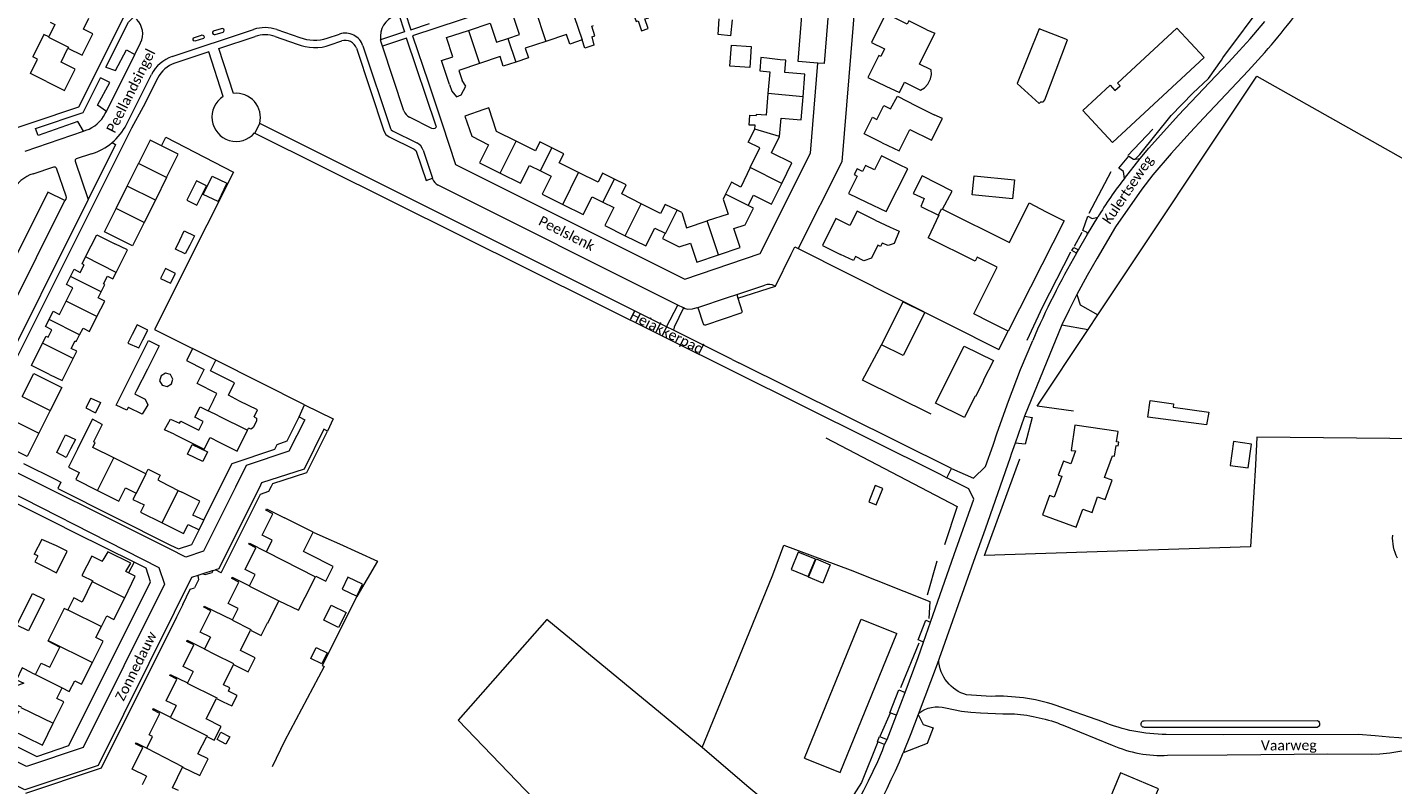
# Model space of a CAD drawing. Extents: x 177628 to 188968, y 384226 to 390673.
# Tile 217 of 256: x 184437 to 184777, y 385762 to 385950. Entities that reach past the tile are written whole.
import ezdxf

# ---------------------------------------------------------------- set-up
doc = ezdxf.new("R2010")
doc.units = 0
for name, color, linetype, lineweight in [('B01_D', 14, 'Continuous', 9), ('B01_F', 14, 'Continuous', 9), ('B01_T', 14, 'Continuous', 9), ('B02_D', 14, 'Continuous', 9), ('B02_F', 14, 'Continuous', 9), ('B02_T', 14, 'Continuous', 9), ('B03_F', 14, 'Continuous', 9), ('B07_D', 14, 'Continuous', 9), ('B11_F', 14, 'Continuous', 9), ('B11_S', 14, 'Continuous', 9), ('B14_F', 14, 'Continuous', 9), ('T01_F', 253, 'Continuous', 9), ('T01_T', 253, 'Continuous', 9), ('T03_F', 253, 'Continuous', 9), ('T03_T', 253, 'Continuous', 9), ('T04_F', 253, 'HAAG', 9), ('T04_T', 253, 'HAAG', 9), ('T05_F', 253, 'Continuous', 9), ('T05_T', 253, 'Continuous', 9), ('T22_F', 253, 'Continuous', 9), ('V00_F', 8, 'Continuous', 9), ('V00_T', 8, 'Continuous', 9), ('W01_F', 253, 'Continuous', 9), ('W06_F', 253, 'Continuous', 9), ('Z06', 7, 'Continuous', 9)]:
    doc.layers.add(name, color=color, linetype=linetype, lineweight=lineweight)
doc.styles.add('Legend', font='calibri.ttf')
doc.linetypes.add('HAAG', pattern='A,4,-1,[5,TOPOCAD.SHX,S=0.35,R=0,X=-0.35,Y=-0.35],-1', length=6)

msp = doc.modelspace()

# ---------------------------------------------------------------- linework, layer by layer
at = {"layer": 'B01_D', "linetype": 'Continuous'}
for points in [[(184447.119, 385945.217), (184450.66, 385943.444), (184453.319, 385948.753), (184450.968, 385949.933), (184452.283, 385952.626), (184451.07, 385956.252), (184451.272, 385956.323), (184450.19, 385959.549), (184445.45, 385957.959)], [(184441.793, 385936.87), (184446.263, 385934.63), (184448.922, 385939.935), (184445.408, 385941.695), (184447.119, 385945.217)], [(184629.922, 385933.049), (184630.388, 385938.722), (184625.404, 385939.138), (184625.67, 385942.193), (184624.205, 385942.319)], [(184624.098, 385923.251), (184624.471, 385927.786), (184629.455, 385927.376), (184629.922, 385933.049)], [(184550.559, 385929.908), (184545.82, 385928.314), (184547.516, 385923.27), (184551.723, 385921.156), (184549.485, 385916.681), (184554.581, 385914.132)], [(184649.574, 385921.645), (184645.101, 385923.879), (184647.18, 385928.043), (184648.282, 385927.493), (184650.006, 385930.947), (184651.7, 385930.101)], [(184658.018, 385930.828), (184662.492, 385928.595)], [(184624.613, 385911.54), (184627.151, 385916.641), (184622.039, 385919.185), (184624.098, 385923.251)], [(184554.581, 385914.132), (184559.677, 385911.582), (184561.913, 385916.032), (184564.594, 385914.699)], [(184564.594, 385914.699), (184567.276, 385913.365), (184565.041, 385908.873), (184570.136, 385906.333)], [(184616.267, 385906.079), (184617.595, 385908.666), (184622.074, 385906.438), (184624.613, 385911.54)], [(184570.136, 385906.333), (184575.23, 385903.794), (184577.478, 385908.241), (184580.156, 385906.904)], [(184580.156, 385906.904), (184582.835, 385905.566), (184580.595, 385901.098), (184585.687, 385898.548)], [(184608.908, 385893.776), (184614.308, 385895.586), (184612.717, 385900.325), (184615.51, 385901.266), (184617.569, 385905.403), (184616.267, 385906.079)], [(184585.687, 385898.548), (184590.779, 385895.997), (184593.014, 385900.458), (184595.633, 385899.146)], [(184595.633, 385899.146), (184594.984, 385897.849), (184599.125, 385895.766), (184601.901, 385896.702), (184603.508, 385891.965), (184608.908, 385893.776)], [(184445.641, 385786.096), (184447.412, 385785.23)]]:
    msp.add_lwpolyline(points, dxfattribs=at)
at = {"layer": 'B01_F', "linetype": 'Continuous'}
for points in [[(184541.955, 385936.13), (184542.603, 385934.466), (184543.775, 385933.11), (184544.863, 385933.614), (184546.04, 385935.783), (184545.125, 385937.181)], [(184651.7, 385930.101), (184653.424, 385933.227), (184658.018, 385930.828)], [(184730.264, 385851.511), (184715.612, 385853.407), (184716.223, 385857.588), (184722.073, 385856.778)], [(184453.237, 385852.915), (184451, 385848.53)], [(184473.511, 385849.171), (184471.14, 385850.28)], [(184476.99, 385826.701), (184479.705, 385825.425)], [(184480.907, 385827.833), (184478.192, 385829.097)], [(184479.705, 385825.425), (184480.907, 385827.833)]]:
    msp.add_lwpolyline(points, dxfattribs=at)
at = {"layer": 'B01_T', "linetype": 'Continuous'}
for points in [[(184556.528, 385947.617), (184559.369, 385948.56), (184557.79, 385953.304), (184563.198, 385955.104)], [(184660.675, 385949.76), (184656.189, 385951.969), (184655.794, 385951.161), (184650.509, 385953.772), (184646.974, 385946.594), (184650.186, 385945.005), (184649.258, 385943.125), (184648.738, 385943.382), (184646.05, 385937.928), (184650.534, 385935.718)], [(184442.665, 385951.692), (184443.855, 385951.1), (184442.332, 385948.041)], [(184541.955, 385936.13), (184539.965, 385942.102), (184542.851, 385943.07), (184541.284, 385947.828), (184546.698, 385949.624)], [(184546.698, 385949.624), (184552.112, 385951.42), (184553.686, 385946.674), (184556.528, 385947.617)], [(184577.38, 385948.032), (184578.147, 385948.287), (184577.354, 385950.669), (184577.837, 385950.83)], [(184658.876, 385941.22), (184662.66, 385948.91)], [(184660.675, 385949.76), (184662.66, 385948.91)], [(184722.889, 385950.203), (184729.689, 385942.87), (184706.894, 385921.731), (184699.507, 385929.73), (184706.266, 385935.972), (184707.487, 385934.649), (184708.758, 385935.823), (184708.113, 385936.521), (184722.889, 385950.203)], [(184442.332, 385948.041), (184441.151, 385948.628), (184438.36, 385943.02)], [(184565.964, 385946.879), (184560.835, 385945.172), (184561.627, 385942.79), (184558.496, 385941.748)], [(184575.005, 385947.242), (184571.884, 385946.203), (184571.092, 385948.585), (184565.964, 385946.879)], [(184441.793, 385936.87), (184437.81, 385938.92), (184439.56, 385942.43), (184438.36, 385943.02)], [(184558.496, 385941.748), (184555.365, 385940.707), (184554.572, 385943.088), (184549.448, 385941.383)], [(184620.874, 385942.684), (184619.405, 385942.845), (184619.13, 385939.516), (184621.632, 385939.309), (184621.187, 385933.918)], [(184549.448, 385941.383), (184544.325, 385939.679), (184545.125, 385937.181)], [(184650.534, 385935.718), (184653.861, 385934.196), (184655.117, 385936.749)], [(184621.187, 385933.918), (184620.741, 385928.526), (184618.24, 385928.733), (184618.214, 385928.421)], [(184553.71, 385924.5), (184551.75, 385930.36), (184550.559, 385929.908)], [(184649.574, 385921.645), (184653.825, 385919.643), (184656.492, 385924.984), (184661.861, 385922.304), (184664.55, 385927.69), (184662.492, 385928.595)], [(184617.938, 385925.078), (184618.015, 385926.005)], [(184470.363, 385920.886), (184467.53, 385922.294), (184464.652, 385916.505)], [(184558.54, 385922.075), (184553.71, 385924.5)], [(184567.444, 385920.422), (184564.492, 385921.896), (184563.371, 385919.65), (184558.54, 385922.075)], [(184616.778, 385915.541), (184619.193, 385920.371), (184616.306, 385921.815), (184617.938, 385925.078)], [(184471.653, 385913.023), (184474.532, 385918.813), (184470.363, 385920.886)], [(184574.102, 385914.292), (184569.276, 385916.702), (184570.397, 385918.947), (184567.444, 385920.422)], [(184653.886, 385916.175), (184649.41, 385918.39), (184647.67, 385914.9), (184645.43, 385916.01), (184644.7, 385914.49), (184643.33, 385915.17), (184642.62, 385913.74), (184643.33, 385913.39), (184641.2, 385909.09), (184645.683, 385906.872)], [(184461.862, 385910.894), (184464.652, 385916.505)], [(184645.683, 385906.872), (184650.546, 385904.535), (184655.949, 385915.224), (184653.886, 385916.175)], [(184471.653, 385913.023), (184468.864, 385907.413)], [(184583.003, 385912.652), (184580.051, 385914.127), (184578.929, 385911.881), (184574.102, 385914.292)], [(184589.665, 385906.52), (184584.834, 385908.933), (184585.955, 385911.178), (184583.003, 385912.652)], [(184612.107, 385911.834), (184610.643, 385908.906)], [(184459.073, 385905.284), (184461.862, 385910.894)], [(184610.643, 385908.906), (184610.019, 385907.659), (184611.258, 385903.95), (184606.085, 385902.222)], [(184466.075, 385901.802), (184463.196, 385896.012), (184456.194, 385899.494), (184459.073, 385905.284)], [(184468.864, 385907.413), (184466.075, 385901.802)], [(184598.569, 385904.88), (184595.618, 385906.353), (184594.496, 385904.108), (184589.665, 385906.52)], [(184599.76, 385904.285), (184598.569, 385904.88)], [(184664.582, 385905.137), (184681.215, 385896.851), (184686.117, 385906.69), (184690.38, 385904.53)], [(184638.071, 385902.819), (184634.733, 385896.106), (184639.209, 385893.879)], [(184647.821, 385902.389), (184643.356, 385904.64), (184641.556, 385901.068), (184638.071, 385902.819)], [(184647.821, 385902.389), (184651.583, 385900.705)], [(184690.38, 385904.53), (184694.84, 385902.27), (184680.92, 385874.8)], [(184451.503, 385893.259), (184454.265, 385898.782), (184458.736, 385896.546)], [(184676.46, 385877.06), (184672.411, 385879.112), (184678.219, 385890.771), (184673.228, 385893.257), (184672.71, 385892.218), (184661.063, 385898.02)], [(184459.122, 385889.416), (184461.93, 385895.04), (184458.736, 385896.546)], [(184649.58, 385896.686), (184649.17, 385895.864), (184648.544, 385896.176), (184646.942, 385892.953), (184645.049, 385892.325), (184642.919, 385893.385), (184642.43, 385892.4), (184639.209, 385893.879)], [(184447.757, 385888.447), (184448.638, 385890.194), (184450.145, 385889.443), (184451.149, 385891.276), (184450.64, 385891.533), (184451.503, 385893.259)], [(184446.701, 385882.277), (184448.356, 385885.603), (184446.728, 385886.407), (184447.757, 385888.447)], [(184455.386, 385884.599), (184456.308, 385886.445), (184455.986, 385886.606), (184456.924, 385888.485), (184458.311, 385887.792), (184459.122, 385889.416)], [(184454.32, 385878.435), (184456.243, 385882.285), (184454.632, 385883.089), (184455.386, 385884.599)], [(184442.406, 385877.742), (184443.409, 385879.755), (184445.04, 385878.941), (184446.701, 385882.277)], [(184440.804, 385871.848), (184441.654, 385873.553), (184442.164, 385873.296), (184443.076, 385875.183), (184441.524, 385875.973), (184442.406, 385877.742)], [(184450.021, 385873.901), (184450.861, 385875.582), (184452.489, 385874.769), (184454.32, 385878.435)], [(184680.92, 385874.8), (184676.46, 385877.06)], [(184442.513, 385864.074), (184438.039, 385866.306), (184440.804, 385871.848)], [(184448.429, 385868.003), (184449.33, 385869.807), (184447.934, 385870.504), (184448.872, 385872.383), (184449.185, 385872.227), (184450.021, 385873.901)], [(184677.242, 385867.529), (184674.69, 385862.51), (184674.793, 385862.458), (184672.77, 385858.537), (184672.663, 385858.592), (184670.027, 385853.333), (184662.866, 385856.923), (184669.965, 385871.083), (184677.242, 385867.529)], [(184442.513, 385864.074), (184445.71, 385862.56), (184448.429, 385868.003)], [(184476.749, 385867.795), (184476.604, 385867.503), (184480.987, 385865.323)], [(184478.101, 385870.514), (184476.749, 385867.795)], [(184483.916, 385867.632), (184478.101, 385870.514)], [(184482.571, 385864.916), (184483.916, 385867.632)], [(184435.723, 385858.535), (184438.61, 385864.316), (184445.579, 385860.836), (184442.692, 385855.055)], [(184483.316, 385857.637), (184484.146, 385859.306), (184479.21, 385861.76), (184480.987, 385865.323)], [(184489.771, 385857.444), (184487.015, 385858.873), (184488.536, 385861.94), (184482.571, 385864.916)], [(184493.392, 385853.491), (184494.25, 385855.22), (184489.771, 385857.444)], [(184442.692, 385855.055), (184439.894, 385849.452)], [(184722.073, 385856.778), (184721.943, 385855.887), (184730.824, 385854.654), (184730.264, 385851.511)], [(184439.894, 385849.452), (184437.008, 385843.672), (184430.038, 385847.152), (184432.925, 385852.933)], [(184474.872, 385851.908), (184475.148, 385852.464), (184479.644, 385850.229), (184480.706, 385852.365)], [(184491.742, 385850.169), (184492.017, 385850.724)], [(184493.392, 385853.491), (184494.019, 385853.18), (184493.998, 385852.464), (184493.202, 385850.861), (184492.644, 385850.412), (184492.017, 385850.724)], [(184708.272, 385849.898), (184697.488, 385851.412), (184696.619, 385845.18), (184697.669, 385845.034), (184696.52, 385841.84), (184694.641, 385842.518), (184693.389, 385839.037), (184694.236, 385838.732), (184692.355, 385833.522), (184691.165, 385833.931), (184689.431, 385829.151), (184697.839, 385826.092), (184699.475, 385830.572), (184701.809, 385829.761), (184703.158, 385833.643), (184705.073, 385832.946), (184706.795, 385837.76), (184704.912, 385838.434), (184706.825, 385843.782), (184707.385, 385843.701), (184707.766, 385846.344), (184708.291, 385846.268), (184708.425, 385847.198), (184707.9, 385847.274), (184708.272, 385849.898)], [(184451, 385848.53), (184449.505, 385845.499)], [(184458.496, 385843.324), (184453.297, 385845.921), (184453.886, 385847.098), (184453.48, 385847.3)], [(184473.511, 385849.171), (184480.99, 385845.45), (184482.451, 385848.401), (184484.702, 385847.234)], [(184484.702, 385847.234), (184489.18, 385845.01), (184491.742, 385850.169)], [(184449.505, 385845.499), (184447.264, 385841.029), (184449.942, 385839.687), (184449.055, 385837.917), (184454.434, 385835.221)], [(184463.857, 385840.646), (184458.496, 385843.324)], [(184466.493, 385839.341), (184463.857, 385840.646)], [(184466.493, 385839.341), (184467.069, 385840.495), (184470.055, 385838.999), (184469.466, 385837.822), (184470.229, 385837.429)], [(184470.229, 385837.429), (184474.536, 385835.213)], [(184454.434, 385835.221), (184459.788, 385832.537), (184461.44, 385835.825)], [(184461.44, 385835.825), (184464.076, 385834.499)], [(184464.076, 385834.499), (184463.28, 385832.98), (184466.03, 385831.62), (184465.16, 385829.84), (184470.536, 385827.157)], [(184474.536, 385835.213), (184475.425, 385834.756)], [(184478.192, 385829.097), (184479.91, 385832.52), (184475.425, 385834.756)], [(184497.906, 385822.812), (184495.413, 385824.063), (184498.1, 385829.42), (184496.307, 385830.306), (184496.453, 385830.596), (184500.921, 385828.355)], [(184470.536, 385827.157), (184475.88, 385824.49), (184476.99, 385826.701)], [(184508.12, 385824.86), (184503.806, 385827.019), (184500.921, 385828.355)], [(184505.692, 385819.995), (184508.12, 385824.86)], [(184493.682, 385814.333), (184491.186, 385815.574), (184493.866, 385820.923), (184492.063, 385821.812), (184492.228, 385822.101), (184496.471, 385819.957)], [(184496.471, 385819.957), (184497.906, 385822.812)], [(184455.667, 385817.553), (184455.82, 385817.86)], [(184461.219, 385808.539), (184463.86, 385813.85), (184461.539, 385815.007)], [(184489.468, 385805.825), (184486.953, 385807.079), (184489.617, 385812.409), (184487.83, 385813.324), (184487.979, 385813.6), (184492.259, 385811.477)], [(184492.259, 385811.477), (184493.682, 385814.333)], [(184453.175, 385812.551), (184450.662, 385807.419), (184448.559, 385808.461), (184447.095, 385805.507)], [(184453.273, 385812.751), (184453.175, 385812.551)], [(184455.439, 385801.363), (184456.75, 385804), (184458.52, 385803.11), (184461.219, 385808.539)], [(184482.523, 385798.684), (184479.999, 385799.956), (184482.659, 385805.238), (184480.875, 385806.182), (184481.019, 385806.46), (184488.044, 385802.989)], [(184495.17, 385799.14), (184496.73, 385802.27), (184496.84, 385802.22), (184499.583, 385807.755)], [(184447.095, 385805.507), (184447.073, 385805.462)], [(184488.044, 385802.989), (184489.468, 385805.825)], [(184630.276, 385768.648), (184644.329, 385803.212), (184653.223, 385799.6)], [(184453.189, 385792.419), (184455.84, 385797.74), (184454.08, 385798.63), (184455.439, 385801.363)], [(184493.67, 385793.55), (184489.999, 385795.364), (184492.513, 385800.453)], [(184492.513, 385800.453), (184495.17, 385799.14)], [(184630.276, 385768.648), (184639.169, 385765.032), (184653.223, 385799.6)], [(184439.036, 385789.398), (184440.469, 385792.289), (184442.635, 385791.216), (184445.105, 385796.203)], [(184478.268, 385790.182), (184475.769, 385791.425), (184478.434, 385796.782), (184476.644, 385797.679), (184476.789, 385797.965), (184481.093, 385795.815)], [(184482.523, 385798.684), (184481.093, 385795.815)], [(184491.95, 385790.12), (184493.67, 385793.55)], [(184438.163, 385789.832), (184439.036, 385789.398)], [(184447.412, 385785.23), (184448.79, 385787.82), (184450.49, 385787), (184453.189, 385792.419)], [(184474.015, 385781.695), (184471.542, 385782.922), (184474.202, 385788.283), (184472.412, 385789.181), (184472.546, 385789.455), (184476.828, 385787.325)], [(184478.268, 385790.182), (184476.828, 385787.325)], [(184487.38, 385786.08), (184485.774, 385786.885), (184488.309, 385791.944)], [(184488.309, 385791.944), (184491.95, 385790.12)], [(184443.463, 385777.294), (184446.1, 385782.617), (184444.325, 385783.495), (184445.641, 385786.096)], [(184487.007, 385785.327), (184487.38, 385786.08)], [(184485.19, 385776.54), (184481.524, 385778.384), (184484.076, 385783.457)], [(184484.076, 385783.457), (184485.68, 385782.65)], [(184434.913, 385780.321), (184432.69, 385775.842), (184440.759, 385771.835), (184443.463, 385777.294)], [(184468.151, 385774), (184467.297, 385774.424), (184469.952, 385779.772), (184468.183, 385780.667), (184468.32, 385780.953), (184472.597, 385778.828)], [(184474.015, 385781.695), (184472.597, 385778.828)], [(184483.5, 385773.12), (184485.19, 385776.54)], [(184466.645, 385764.132), (184463.052, 385765.918), (184465.733, 385771.275), (184463.948, 385772.17), (184464.083, 385772.453), (184466.737, 385771.132)], [(184466.737, 385771.132), (184468.151, 385774)], [(184481.97, 385768.43), (184479.448, 385769.693), (184481.633, 385774.055)], [(184481.633, 385774.055), (184483.5, 385773.12)], [(184474.64, 385760.55), (184473.124, 385761.286), (184475.595, 385766.372)], [(184475.595, 385766.372), (184479.9, 385764.28)], [(184479.9, 385764.28), (184481.97, 385768.43)], [(184466.645, 385764.132), (184465.607, 385762.011)]]:
    msp.add_lwpolyline(points, dxfattribs=at)
at = {"layer": 'B02_D', "linetype": 'Continuous'}
for points in [[(184480.44, 385908.653), (184481.597, 385910.959), (184479.097, 385912.214), (184477.935, 385909.899)], [(184477.935, 385909.899), (184476.854, 385907.745)], [(184479.354, 385906.49), (184480.44, 385908.653)]]:
    msp.add_lwpolyline(points, dxfattribs=at)
at = {"layer": 'B02_F', "linetype": 'Continuous'}
for points in [[(184671.974, 385908.753), (184672.444, 385913.472), (184682.467, 385912.474), (184681.997, 385907.755), (184671.974, 385908.753)], [(184452.779, 385858.191), (184451.584, 385855.722), (184453.965, 385854.53)], [(184445.366, 385846.719), (184446.5, 385849.054)], [(184446.5, 385849.054), (184448.967, 385847.877), (184447.769, 385845.518)], [(184447.769, 385845.518), (184446.687, 385843.388), (184444.35, 385844.626), (184445.366, 385846.719)], [(184444.24, 385821.44), (184440.64, 385823.027), (184438.689, 385819.382)]]:
    msp.add_lwpolyline(points, dxfattribs=at)
at = {"layer": 'B02_T', "linetype": 'Continuous'}
for points in [[(184476.854, 385907.745), (184476.693, 385907.424), (184479.193, 385906.169), (184479.354, 385906.49)], [(184649.459, 385871.408), (184654.819, 385882.123), (184660.186, 385879.441)], [(184660.186, 385879.441), (184654.825, 385868.724), (184649.459, 385871.408)], [(184736.987, 385847.354), (184736.154, 385841.427), (184740.61, 385840.801), (184741.445, 385846.742), (184736.987, 385847.354)], [(184441.688, 385816.005), (184444.234, 385814.731), (184446.92, 385820.1), (184444.24, 385821.44)], [(184439.63, 385818.926), (184438.874, 385817.413), (184441.688, 385816.005)]]:
    msp.add_lwpolyline(points, dxfattribs=at)
at = {"layer": 'B03_F', "linetype": 'Continuous'}
msp.add_lwpolyline([(184718.275, 385761.042), (184708.87, 385764.939), (184699.735, 385742.929), (184709.14, 385739.032), (184718.275, 385761.042)], dxfattribs=at)
at = {"layer": 'B07_D', "linetype": 'Continuous'}
for points in [[(184563.198, 385955.104), (184565.964, 385946.879)], [(184573.032, 385953.102), (184575.005, 385947.242)], [(184546.698, 385949.624), (184549.448, 385941.383)], [(184442.332, 385948.041), (184442.265, 385947.907), (184447.221, 385945.427), (184447.119, 385945.217)], [(184556.528, 385947.617), (184558.496, 385941.748)], [(184629.922, 385933.049), (184621.187, 385933.918)], [(184554.581, 385914.132), (184558.54, 385922.075)], [(184624.098, 385923.251), (184617.938, 385925.078)], [(184564.594, 385914.699), (184567.444, 385920.422)], [(184471.653, 385913.023), (184464.652, 385916.505)], [(184624.613, 385911.54), (184616.778, 385915.541)], [(184570.136, 385906.333), (184574.102, 385914.292)], [(184580.156, 385906.904), (184583.003, 385912.652)], [(184468.864, 385907.413), (184461.862, 385910.894)], [(184616.267, 385906.079), (184610.643, 385908.906)], [(184466.075, 385901.802), (184459.073, 385905.284)], [(184585.687, 385898.548), (184589.665, 385906.52)], [(184595.633, 385899.146), (184595.693, 385899.116), (184598.569, 385904.88)], [(184663.565, 385903.677), (184664.349, 385905.253), (184664.582, 385905.137)], [(184608.908, 385893.776), (184606.085, 385902.222)], [(184459.122, 385889.416), (184451.503, 385893.259)], [(184455.386, 385884.599), (184447.757, 385888.447)], [(184454.32, 385878.435), (184446.701, 385882.277)], [(184450.021, 385873.901), (184442.406, 385877.742)], [(184448.429, 385868.003), (184440.804, 385871.848)], [(184435.723, 385858.535), (184442.692, 385855.055)], [(184484.518, 385853.774), (184482.001, 385854.999)], [(184432.925, 385852.933), (184439.894, 385849.452)], [(184484.518, 385853.774), (184491.742, 385850.169)], [(184454.434, 385835.221), (184458.496, 385843.324)], [(184464.076, 385834.499), (184464.115, 385834.48), (184466.545, 385839.315), (184466.493, 385839.341)], [(184470.536, 385827.157), (184474.536, 385835.213)], [(184496.471, 385819.957), (184508.674, 385813.736)], [(184453.175, 385812.551), (184461.219, 385808.539)], [(184492.259, 385811.477), (184492.233, 385811.426), (184499.583, 385807.755)], [(184447.095, 385805.507), (184455.439, 385801.363)], [(184488.044, 385802.989), (184488.013, 385802.926), (184492.579, 385800.587), (184492.513, 385800.453)], [(184442.177, 385797.925), (184453.189, 385792.419)], [(184488.309, 385791.944), (184488.376, 385792.078), (184483.679, 385794.443), (184481.063, 385795.756), (184481.093, 385795.815)], [(184439.036, 385789.398), (184445.641, 385786.096)], [(184476.828, 385787.325), (184476.796, 385787.262), (184484.143, 385783.591), (184484.076, 385783.457)], [(184435.372, 385781.224), (184443.463, 385777.294)], [(184472.597, 385778.828), (184472.572, 385778.779), (184481.7, 385774.189), (184481.633, 385774.055)], [(184466.737, 385771.132), (184475.661, 385766.507), (184475.595, 385766.372)]]:
    msp.add_lwpolyline(points, dxfattribs=at)
at = {"layer": 'B11_F', "linetype": 'Continuous'}
for points in [[(184586.118, 385953.324), (184587.699, 385953.862), (184588.407, 385951.783), (184588.896, 385951.955), (184589.759, 385949.506), (184591.413, 385950.075), (184590.586, 385952.502), (184591.566, 385952.723)], [(184624.205, 385942.319), (184620.874, 385942.684)], [(184651.583, 385900.705), (184653.852, 385899.661), (184652.546, 385896.609), (184651.064, 385896.151), (184649.58, 385896.686)], [(184455.608, 385851.629), (184453.237, 385852.915)], [(184455.608, 385851.629), (184453.48, 385847.3)], [(184506.977, 385819.354), (184505.692, 385819.995)], [(184508.674, 385813.736), (184508.755, 385813.898), (184511.242, 385812.656), (184513.068, 385816.313), (184506.977, 385819.354)]]:
    msp.add_lwpolyline(points, dxfattribs=at)
at = {"layer": 'B11_S', "linetype": 'Continuous'}
for points in [[(184612.256, 385952.211), (184611.891, 385948.261), (184608.768, 385948.563), (184609.032, 385952.488)], [(184577.38, 385948.032), (184577.881, 385945.954), (184575.61, 385945.16), (184575.005, 385947.242)], [(184655.117, 385936.749), (184659.151, 385934.725), (184660.112, 385935.3), (184660.983, 385936.213), (184661.648, 385937.55), (184661.845, 385938.672), (184661.756, 385939.832), (184658.876, 385941.22)], [(184618.015, 385926.005), (184616.474, 385926.068), (184616.69, 385928.55), (184618.214, 385928.421)], [(184616.778, 385915.541), (184614.462, 385910.656), (184612.107, 385911.834)], [(184599.76, 385904.285), (184600.916, 385900.553), (184606.085, 385902.222)], [(184663.565, 385903.677), (184663.642, 385903.64), (184661.063, 385898.02)], [(184483.316, 385857.637), (184482.001, 385854.999)], [(184480.706, 385852.365), (184478.647, 385853.412), (184480.022, 385855.962), (184482.001, 385854.999)], [(184471.14, 385850.28), (184472.591, 385852.93), (184474.872, 385851.908)], [(184461.539, 385815.007), (184462.74, 385817.108), (184457.042, 385819.965), (184455.82, 385817.86)], [(184455.667, 385817.553), (184453.03, 385818.85), (184450.601, 385814.093), (184453.273, 385812.751)], [(184506.123, 385808.624), (184508.674, 385813.736)], [(184499.583, 385807.755), (184504.477, 385805.456), (184506.123, 385808.624)], [(184447.073, 385805.462), (184446.169, 385805.851), (184442.177, 385797.925)], [(184442.177, 385797.925), (184442.117, 385797.807), (184445.105, 385796.203)], [(184438.163, 385789.832), (184435.711, 385791.086), (184434.295, 385788.135), (184436.126, 385787.268), (184434.116, 385786.547), (184432.923, 385784.274), (184433.649, 385782.159), (184435.446, 385781.371)], [(184485.68, 385782.65), (184487.843, 385781.601), (184489.204, 385784.229), (184487.007, 385785.327)]]:
    msp.add_lwpolyline(points, dxfattribs=at)
at = {"layer": 'B14_F', "linetype": 'Continuous'}
for points in [[(184683.194, 385936.407), (184688.648, 385931.446), (184689.069, 385931.874), (184689.275, 385931.845), (184689.589, 385931.853), (184689.826, 385932.008), (184690.015, 385932.311), (184695.685, 385947.244), (184688.631, 385950.021), (184683.194, 385936.407)], [(184616.697, 385940.35), (184611.738, 385940.689), (184612.093, 385945.954), (184617.052, 385945.615), (184616.697, 385940.35)], [(184484.432, 385907.088), (184480.703, 385908.763), (184482.957, 385913.324), (184486.582, 385911.598), (184484.432, 385907.088)], [(184664.582, 385905.137), (184667.032, 385909.621), (184659.524, 385913.411), (184657.337, 385909.079), (184660.054, 385907.773), (184659.174, 385905.801), (184663.565, 385903.677)], [(184474.917, 385897.405), (184476.042, 385899.75), (184478.568, 385898.491), (184477.39, 385896.175)], [(184476.296, 385894.024), (184473.845, 385895.172), (184474.917, 385897.405)], [(184477.39, 385896.175), (184476.296, 385894.024)], [(184472.641, 385886.76), (184473.818, 385889.135), (184471.407, 385890.375), (184470.153, 385887.915), (184472.641, 385886.76)], [(184466.961, 385875.09), (184464.301, 385876.352), (184463.09, 385874.013)], [(184465.759, 385872.667), (184466.961, 385875.09)], [(184463.09, 385874.013), (184461.978, 385871.864), (184464.762, 385870.657), (184465.759, 385872.667)], [(184464.257, 385866.72), (184467.116, 385872.497)], [(184467.116, 385872.497), (184469.776, 385871.172), (184466.876, 385865.399)], [(184461.605, 385861.359), (184464.257, 385866.72)], [(184466.876, 385865.399), (184464.191, 385860.055)], [(184469.919, 385862.504), (184470.549, 385861.393), (184471.777, 385861.052), (184472.884, 385861.679), (184473.222, 385862.909), (184472.592, 385864.02), (184471.363, 385864.361), (184470.256, 385863.734), (184469.919, 385862.504)], [(184462.143, 385855.851), (184462.099, 385855.873), (184461.718, 385855.137), (184459.143, 385856.384), (184461.605, 385861.359)], [(184452.779, 385858.191), (184455.231, 385857.091)], [(184463.799, 385859.187), (184466.321, 385857.865), (184466.981, 385856.49), (184465.539, 385854.164), (184462.143, 385855.851)], [(184464.191, 385860.055), (184463.764, 385859.205), (184463.799, 385859.187)], [(184455.231, 385857.091), (184453.965, 385854.53)], [(184478.036, 385846.666), (184481.812, 385844.803), (184480.615, 385842.375), (184476.839, 385844.237), (184478.036, 385846.666)], [(184648.1, 385831.64), (184649.72, 385835.685), (184647.851, 385836.434), (184646.232, 385832.388), (184648.1, 385831.64)], [(184439.63, 385818.926), (184438.689, 385819.382)], [(184628.673, 385819.845), (184626.975, 385815.586), (184631.179, 385813.807), (184633.005, 385818.104), (184628.673, 385819.845)], [(184631.277, 385813.66), (184633.17, 385818.171), (184636.695, 385816.692), (184634.802, 385812.181), (184631.277, 385813.66)], [(184520.346, 385811.871), (184516.723, 385813.626), (184515.286, 385810.644), (184518.909, 385808.889), (184520.346, 385811.871)], [(184434.43, 385801.691), (184438.334, 385809.578), (184441.179, 385808.169), (184437.275, 385800.283), (184434.43, 385801.691)], [(184510.714, 385802.935), (184512.561, 385806.676), (184516.26, 385804.85), (184514.413, 385801.109), (184510.714, 385802.935)], [(184510.214, 385792.08), (184507.514, 385793.422), (184508.871, 385796.151), (184511.571, 385794.809), (184510.214, 385792.08)], [(184484.197, 385773.283), (184485.145, 385775.112), (184487.344, 385773.972), (184486.395, 385772.144), (184484.197, 385773.283)]]:
    msp.add_lwpolyline(points, dxfattribs=at)
at = {"layer": 'T01_F', "linetype": 'Continuous'}
for points in [[(184505.973, 385856.527), (184483.916, 385867.632)], [(184518.96, 385808.818), (184510.348, 385791.643)]]:
    msp.add_lwpolyline(points, dxfattribs=at)
at = {"layer": 'T01_T', "linetype": 'Continuous'}
for points in [[(184628.712, 385941.914), (184629.637, 385953.236)], [(184536.651, 385936.814), (184540.157, 385926.35)], [(184449.024, 385824.618), (184443.641, 385827.302)], [(184424.973, 385776.256), (184437.045, 385770.221)]]:
    msp.add_lwpolyline(points, dxfattribs=at)
at = {"layer": 'T03_F', "linetype": 'Continuous'}
for points in [[(184712.47, 385917.617), (184713.673, 385918.772), (184721.425, 385928.458), (184726.812, 385934.021), (184730.742, 385937.611), (184733.992, 385942.23), (184734.341, 385942.799)], [(184742.749, 385938.245), (184820.289, 385894.518), (184835.743, 385932.131)], [(184857.53, 385878.294), (184857.804, 385875.531), (184825.207, 385875.174), (184825.468, 385847.648), (184742.79, 385848.419), (184742.417, 385841.557)], [(184604.821, 385771.261), (184566.232, 385803.095), (184544.139, 385778.057), (184573.265, 385747.839), (184556.362, 385727.862)], [(184510.348, 385791.643), (184510.813, 385791.4), (184501, 385772.816)]]:
    msp.add_lwpolyline(points, dxfattribs=at)
at = {"layer": 'T03_T', "linetype": 'Continuous'}
for points in [[(184703.243, 385878.858), (184742.749, 385938.245)], [(184700.826, 385875.225), (184703.243, 385878.858)], [(184697.181, 385854.929), (184688.163, 385856.19), (184700.826, 385875.225)]]:
    msp.add_lwpolyline(points, dxfattribs=at)
at = {"layer": 'T04_F', "linetype": 'HAAG'}
for points in [[(184734.341, 385942.799), (184744.84, 385956.846)], [(184710.716, 385918.484), (184716.917, 385925.031)], [(184701.081, 385904.173), (184706.51, 385914.55)], [(184699.2, 385899.327), (184697.355, 385895.864)], [(184696.442, 385894.456), (184689.497, 385880.85), (184685.534, 385872.511)], [(184635.569, 385848.311), (184668.202, 385831.214), (184665.057, 385821.716)], [(184742.417, 385841.557), (184741.171, 385821.154), (184675.015, 385819.017), (184683.839, 385843.034)], [(184511.227, 385823.42), (184514.619, 385821.895)], [(184514.619, 385821.895), (184524.102, 385817.632), (184518.96, 385808.818)], [(184604.821, 385771.261), (184614.075, 385793.924), (184622.413, 385814.233), (184625.174, 385821.618), (184641.607, 385815.448), (184661.46, 385807.588), (184661.173, 385803.359)], [(184463.598, 385817.352), (184462.151, 385814.702)], [(184663.216, 385817.617), (184660.796, 385809.137)], [(184658.668, 385797.229), (184654.156, 385786.105)], [(184651.572, 385779.842), (184648.992, 385774.009)], [(184501, 385772.816), (184497.895, 385766.456)], [(184648.491, 385772.7), (184644.423, 385762.588), (184634.597, 385747.126)], [(184648.517, 385772.764), (184648.491, 385772.7)], [(184634.597, 385747.126), (184625.803, 385753.537), (184615.939, 385761.786), (184604.821, 385771.261)]]:
    msp.add_lwpolyline(points, dxfattribs=at)
at = {"layer": 'T04_T', "linetype": 'HAAG'}
for points in [[(184443.641, 385827.302), (184433.35, 385832.433)], [(184463.598, 385817.352), (184449.024, 385824.618)]]:
    msp.add_lwpolyline(points, dxfattribs=at)
at = {"layer": 'T05_F', "linetype": 'Continuous'}
for points in [[(184470.363, 385920.886), (184471.435, 385923.051), (184488.276, 385914.333), (184481.671, 385901.158)], [(184468.61, 385875.26), (184478.101, 385870.514)], [(184661.795, 385854.134), (184644.714, 385862.66), (184649.459, 385871.408)], [(184508.12, 385824.86), (184511.227, 385823.42)]]:
    msp.add_lwpolyline(points, dxfattribs=at)
at = {"layer": 'T05_T', "linetype": 'Continuous'}
for points in [[(184628.728, 385895.37), (184678.615, 385870.252), (184680.92, 385874.8)], [(184436.041, 385841.907), (184444.105, 385837.886)]]:
    msp.add_lwpolyline(points, dxfattribs=at)
at = {"layer": 'T22_F', "linetype": 'Continuous'}
for points in [[(184708.4, 385915.364), (184710.895, 385918.345)], [(184699.52, 385899.82), (184700.715, 385903.4)], [(184696.725, 385894.882), (184697.284, 385895.661)], [(184658.574, 385798.032), (184660.405, 385802.927)], [(184651.496, 385779.933), (184653.7, 385785.603)], [(184648.411, 385772.733), (184648.905, 385773.997)]]:
    msp.add_lwpolyline(points, dxfattribs=at)
at = {"layer": 'V00_F', "linetype": 'Continuous'}
for points in [[(184485.585, 385950.107), (184483.432, 385949.512)], [(184483.721, 385948.575), (184485.67, 385949.171)], [(184478.367, 385947.766), (184480.353, 385948.455)], [(184480.832, 385947.578), (184478.69, 385946.898)], [(184456.543, 385940.494), (184458.963, 385939.632), (184461.69, 385944.78), (184463.731, 385943.627)], [(184456.669, 385929.479), (184454.421, 385931.024), (184457.538, 385936.656), (184455.203, 385937.819)], [(184450.967, 385924.569), (184449.61, 385926.947), (184439.685, 385923.44), (184439.057, 385925.232)], [(184481.671, 385901.158), (184468.61, 385875.26)], [(184613.724, 385882.984), (184623.04, 385885.984), (184626.999, 385893.942)], [(184595.953, 385875.916), (184598.796, 385881.295)], [(184603.523, 385880.639), (184611.358, 385883.257), (184613.194, 385883.871), (184613.415, 385883.945)], [(184613.415, 385883.945), (184613.724, 385882.984)], [(184613.724, 385882.984), (184614.729, 385879.855)], [(184600.157, 385880.613), (184597.827, 385875.791), (184597.704, 385875.041)], [(184605.067, 385876.818), (184603.876, 385880.381)], [(184614.424, 385879.264), (184605.687, 385876.327)], [(184504.62, 385853.48), (184505.973, 385856.527)], [(184505.973, 385856.527), (184513.093, 385853.013), (184511.65, 385849.97)], [(184684.972, 385853.644), (184686.912, 385853.353), (184685.159, 385846.741), (184682.62, 385846.931)], [(184479.451, 385814.089), (184479.56, 385812.936), (184478.548, 385810.961)], [(184480.623, 385814.466), (184479.451, 385814.089)], [(184480.623, 385814.466), (184481.235, 385814.33), (184482.979, 385814.825), (184483.195, 385815.294)], [(184483.195, 385815.294), (184483.831, 385815.499)], [(184485.243, 385814.744), (184483.831, 385815.499)], [(184475.68, 385806.84), (184474.12, 385803.709)], [(184474.12, 385803.709), (184455.397, 385766.14), (184454.612, 385765.876)], [(184659.883, 385797.469), (184658.934, 385797.883)], [(184676.731, 385783.987), (184670.597, 385784.368)], [(184665.356, 385781.175), (184669.343, 385780.351), (184671.638, 385780.095), (184674.022, 385779.914), (184679.559, 385779.689), (184682.471, 385779.689)], [(184704.48, 385777.642), (184692.617, 385781.816)], [(184694.619, 385776.848), (184706.778, 385771.882)], [(184852.655, 385774.212), (184799.097, 385774.23), (184796.307, 385774.156), (184792.616, 385773.936), (184788.983, 385773.595), (184785.464, 385773.507), (184778.066, 385773.655), (184775.627, 385773.873), (184772.179, 385774.215), (184767.925, 385774.486), (184734.415, 385774.391), (184720.199, 385774.513)], [(184720.562, 385769.352), (184735.401, 385769.493), (184760.386, 385769.678), (184771.396, 385769.643), (184773.313, 385769.701), (184775.851, 385769.974), (184778.32, 385770.376), (184780.23, 385770.565), (184789.896, 385770.415), (184791.342, 385770.226), (184794.066, 385769.827), (184797.569, 385769.611), (184801.101, 385769.544), (184824.088, 385769.472), (184847.833, 385769.551), (184873.743, 385769.621)]]:
    msp.add_lwpolyline(points, dxfattribs=at)
for centre, radius, start, end in [((184483.566, 385949.04), 0.49, 105.85847, 288.42431), ((184485.507, 385949.628), 0.485, 289.65307, 80.72475), ((184603.365, 385880.053), 0.607, 32.73069, 74.9448), ((184678.557, 385738.14), 45.883, 72.15562, 92.28057), ((184718.906, 385799.145), 29.839, 246.01773, 273.18096)]:
    msp.add_arc(centre, radius, start, end, dxfattribs=at)
at = {"layer": 'V00_F', "linetype": 'Continuous', "extrusion": (0, 0, -1)}
for centre, radius, start, end in [((-184478.729, 385947.407), 0.51, 274.41511, 44.76242), ((-184480.494, 385947.963), 0.512, 74.02549, 228.68953), ((-184614.229, 385879.739), 0.513, 166.90273, 247.69148), ((-184605.572, 385876.819), 0.505, 256.90335, 359.85055), ((-184673.216, 385793.594), 9.591, 285.85, 356.77249), ((-184663.422, 385773.679), 7.742, 52.43228, 104.46475), ((-184678.263, 385734.302), 45.582, 95.29729, 111.0286), ((-184720.575, 385817.449), 42.937, 270.50143, 292.01467)]:
    msp.add_arc(centre, radius, start, end, dxfattribs=at)
at = {"layer": 'V00_T', "linetype": 'Continuous'}
for points in [[(184421.397, 386038.729), (184425.32, 386040.03), (184431.45, 386036.94), (184439.68, 386012.11), (184436.87, 386011.16), (184452.088, 385964.642), (184455.036, 385965.607), (184458.504, 385955.186), (184460.89, 385952.793), (184449.768, 385930.508), (184426.441, 385922.722), (184415.53, 385901.04), (184413.53, 385900.38), (184407.888, 385903.194)], [(184629.637, 385953.236), (184630.585, 385964.831), (184592.774, 385968.092), (184532.816, 385948.261), (184536.651, 385936.814)], [(184637.587, 385965.879), (184637.194, 385965.909), (184635.16, 385941.371)], [(184643.552, 385965.322), (184639.546, 385916.941), (184628.728, 385895.37)], [(184456.543, 385940.494), (184462.147, 385951.677), (184463.22, 385952.74)], [(184529.392, 385953.528), (184530.801, 385949.249), (184524.872, 385947.269)], [(184530.991, 385954.056), (184532.37, 385949.768), (184537.018, 385951.313)], [(184473.025, 385943.095), (184493.293, 385949.841)], [(184499.047, 385949.811), (184504.734, 385947.849)], [(184713.766, 385917.767), (184715.924, 385920.336), (184723.307, 385928.513), (184735.672, 385941.593), (184738.39, 385944.55), (184741.063, 385947.528), (184744.76, 385951.834)], [(184463.731, 385943.627), (184465.176, 385946.523)], [(184488.28, 385933.942), (184484.625, 385945.102), (184493.663, 385948.116)], [(184498.647, 385948.089), (184504.134, 385946.194)], [(184511.592, 385947.653), (184514.679, 385948.683)], [(184512.326, 385946.007), (184515.193, 385946.977)], [(184520.47, 385945.785), (184527.294, 385925.239), (184527.491, 385924.891), (184527.792, 385924.642), (184533.866, 385921.619)], [(184525.353, 385945.699), (184525.026, 385946.691), (184524.872, 385947.269)], [(184538.644, 385925.773), (184531.304, 385947.703), (184525.353, 385945.699)], [(184530.661, 385929.635), (184525.353, 385945.699)], [(184456.669, 385929.479), (184463.731, 385943.627)], [(184485.751, 385933.154), (184482.115, 385944.265), (184473.658, 385941.445)], [(184518.846, 385945.158), (184525.65, 385924.67), (184526.161, 385923.718), (184527.016, 385923.121), (184533.222, 385920.055), (184533.598, 385919.758), (184533.823, 385919.305), (184536.191, 385912.305), (184537.763, 385912.823)], [(184540.157, 385926.35), (184543.523, 385916.303), (184600.479, 385887.779), (184619.29, 385894.129), (184631.732, 385919.107), (184633.597, 385941.501)], [(184633.597, 385941.501), (184628.712, 385941.914)], [(184635.16, 385941.371), (184633.597, 385941.501)], [(184740.588, 385939.527), (184729.602, 385927.88), (184726.196, 385924.222)], [(184469.444, 385937.803), (184465.792, 385930.563), (184462.876, 385925.275), (184424.137, 385847.843), (184427.048, 385846.392)], [(184439.057, 385925.232), (184450.861, 385929.153), (184455.203, 385937.819)], [(184461.654, 385926.188), (184467.893, 385938.647)], [(184456.386, 385928.912), (184456.669, 385929.479)], [(184493.612, 385924.07), (184494.805, 385926.464)], [(184595.953, 385875.916), (184494.805, 385926.464)], [(184538.363, 385925.211), (184537.981, 385925.158), (184537.61, 385925.237), (184532.059, 385928.018)], [(184538.644, 385925.773), (184538.621, 385925.433), (184538.363, 385925.211)], [(184436.501, 385919.583), (184450.967, 385924.569)], [(184450.967, 385924.569), (184451.591, 385924.773)], [(184493.527, 385924.112), (184493.612, 385924.07)], [(184493.612, 385924.07), (184663.808, 385839.337), (184665.685, 385838.346)], [(184726.196, 385924.222), (184721.467, 385919.028), (184716.925, 385913.669)], [(184452.991, 385918.943), (184449.18, 385917.641)], [(184458.08, 385921.703), (184458.946, 385921.231), (184452.125, 385907.568)], [(184535.447, 385919.798), (184537.763, 385912.823)], [(184710.895, 385918.345), (184712.066, 385917.57), (184712.47, 385917.617)], [(184438.486, 385913.978), (184443.598, 385915.723)], [(184443.598, 385915.723), (184443.944, 385915.711), (184444.177, 385915.456)], [(184444.177, 385915.456), (184446.59, 385908.459), (184446.659, 385908.069), (184446.55, 385907.671), (184446.349, 385907.269)], [(184449.18, 385917.641), (184448.939, 385917.429), (184448.919, 385917.109)], [(184448.919, 385917.109), (184452.125, 385907.568)], [(184709.843, 385912.784), (184709.611, 385914.491), (184708.4, 385915.364)], [(184709.843, 385912.784), (184713.766, 385917.767)], [(184712.47, 385917.617), (184713.766, 385917.767)], [(184537.796, 385912.724), (184537.763, 385912.823)], [(184716.925, 385913.669), (184714.163, 385910.156), (184707.613, 385900.723), (184703.034, 385892.988), (184700.573, 385888.639), (184698.032, 385883.925)], [(184446.349, 385907.269), (184442.12, 385909.391), (184426.573, 385878.349)], [(184598.796, 385881.294), (184539.148, 385911.163)], [(184425.176, 385864.928), (184446.349, 385907.269)], [(184452.125, 385907.568), (184428.459, 385860.156)], [(184700.68, 385898.896), (184703.202, 385903.137)], [(184700.715, 385903.4), (184701.803, 385902.811), (184703.202, 385903.137)], [(184698.435, 385895.07), (184700.68, 385898.896)], [(184700.68, 385898.896), (184700.548, 385899.352), (184699.52, 385899.82)], [(184626.999, 385893.942), (184627.898, 385895.75), (184628.728, 385895.37)], [(184697.942, 385894.232), (184696.725, 385894.882)], [(184697.284, 385895.661), (184698.435, 385895.07)], [(184697.942, 385894.232), (184698.435, 385895.07)], [(184613.415, 385883.945), (184620.415, 385886.285)], [(184622.804, 385886.105), (184623.04, 385885.984)], [(184600.157, 385880.613), (184598.796, 385881.294)], [(184698.032, 385883.925), (184696.055, 385880.101), (184694.279, 385876.353)], [(184698.032, 385883.925), (184698.808, 385881.367), (184703.243, 385878.858)], [(184603.523, 385880.639), (184602.345, 385880.245), (184601.286, 385880.189), (184600.632, 385880.375), (184600.157, 385880.613)], [(184597.704, 385875.041), (184595.953, 385875.916)], [(184612.283, 385867.755), (184597.704, 385875.041)], [(184694.279, 385876.353), (184684.972, 385853.644)], [(184694.279, 385876.353), (184700.826, 385875.225)], [(184684.017, 385865.282), (184687.021, 385872.528)], [(184612.283, 385867.755), (184613.977, 385866.909)], [(184666.79, 385840.669), (184613.977, 385866.909)], [(184678.211, 385849.491), (184681.013, 385857.424), (184684.017, 385865.282)], [(184484.229, 385834.487), (184487.94, 385841.92), (184498.55, 385845.44), (184499.11, 385846.65), (184501.61, 385847.55), (184504.62, 385853.48)], [(184504.62, 385853.48), (184506.017, 385852.783), (184502.06, 385844.95), (184491.47, 385841.42), (184488.789, 385836.049)], [(184511.65, 385849.97), (184510.754, 385850.418), (184505.82, 385840.51), (184495.25, 385837.06), (184494.998, 385836.555)], [(184684.972, 385853.644), (184684.888, 385853.44), (184682.62, 385846.931)], [(184497.689, 385836.23), (184498.04, 385836.9), (184506.49, 385839.68), (184511.65, 385849.97)], [(184677.153, 385846.486), (184678.211, 385849.491)], [(184472.349, 385820.693), (184425.82, 385843.93)], [(184666.79, 385840.669), (184672.296, 385838.276), (184675.269, 385841.192), (184677.153, 385846.486)], [(184681.677, 385844.224), (184681.395, 385843.431)], [(184682.62, 385846.931), (184681.677, 385844.224)], [(184665.685, 385838.346), (184666.79, 385840.669)], [(184681.395, 385843.431), (184675.226, 385825.564)], [(184423.46, 385839.55), (184469.7, 385816.05), (184471.1, 385811.9), (184450.871, 385771.261), (184436.828, 385766.572), (184395.141, 385787.416), (184393.747, 385788.443), (184393.449, 385788.181)], [(184444.105, 385837.886), (184445.36, 385837.26), (184444.58, 385835.65), (184472.651, 385821.629)], [(184661.629, 385802.426), (184667.531, 385819.302), (184672.371, 385833.009), (184671.102, 385835.593), (184665.685, 385838.346)], [(184488.789, 385836.049), (184480.83, 385820.11), (184476.44, 385818.65), (184472.349, 385820.693)], [(184480.907, 385827.833), (184484.229, 385834.487)], [(184494.998, 385836.555), (184484.61, 385815.75), (184483.831, 385815.499)], [(184485.243, 385814.744), (184494.96, 385834.26), (184497.04, 385834.99), (184497.689, 385836.23)], [(184472.651, 385821.629), (184474.57, 385820.67), (184477.89, 385821.79), (184479.705, 385825.425)], [(184675.226, 385825.564), (184672.26, 385817.536)], [(184437.045, 385770.221), (184439.346, 385769.071), (184447.358, 385771.753), (184467.68, 385812.5), (184466.53, 385815.89), (184463.598, 385817.352)], [(184672.26, 385817.536), (184663.282, 385792.034), (184658.581, 385779.493)], [(184479.451, 385814.089), (184477.84, 385813.57), (184473.529, 385804.877)], [(184483.195, 385815.294), (184480.623, 385814.466)], [(184475.68, 385806.84), (184477.52, 385810.62), (184478.548, 385810.961)], [(184473.529, 385804.877), (184454.644, 385766.794), (184436.43, 385760.771), (184389.702, 385784.12)], [(184660.405, 385802.927), (184661.629, 385802.426)], [(184659.883, 385797.469), (184661.629, 385802.426)], [(184655.274, 385784.978), (184658.529, 385793.651), (184659.883, 385797.469)], [(184658.934, 385797.883), (184658.574, 385798.032)], [(184653.117, 385779.3), (184655.274, 385784.978)], [(184653.7, 385785.603), (184655.274, 385784.978)], [(184650.794, 385773.232), (184653.117, 385779.3)], [(184653.117, 385779.3), (184651.496, 385779.933)], [(184658.581, 385779.493), (184656.749, 385774.693), (184654.848, 385769.919)], [(184658.581, 385779.493), (184659.754, 385777.032), (184662.241, 385776.203)], [(184662.241, 385776.203), (184660.782, 385772.261)], [(184648.491, 385772.7), (184648.411, 385772.733)], [(184650.186, 385771.994), (184648.491, 385772.7)], [(184648.905, 385773.997), (184650.794, 385773.232)], [(184650.186, 385771.994), (184650.794, 385773.232)], [(184648.497, 385767.8), (184649.659, 385770.571), (184650.186, 385771.994)], [(184660.782, 385772.261), (184654.848, 385769.919)], [(184454.612, 385765.876), (184436.557, 385759.803)]]:
    msp.add_lwpolyline(points, dxfattribs=at)
for centre, radius, start, end in [((184460.681, 385948.766), 5.023, 333.48195, 45.86822), ((184530.254, 385948.08), 5.443, 108.07767, 188.56962), ((184617.588, 386055.182), 168.835, 316.76281, 323.53781), ((184496.126, 385941.332), 8.968, 70.98994, 108.41261), ((184516.127, 385944.341), 4.577, 18.39363, 108.43669), ((184496.115, 385940.763), 7.752, 70.93657, 108.44265), ((184508.473, 385956.736), 11.4, 247.62897, 289.75568), ((184508.452, 385957.855), 10.674, 249.61734, 287.10855), ((184516.115, 385944.251), 2.877, 18.36524, 108.69303), ((184475.833, 385934.671), 8.88, 108.43422, 153.39794), ((184475.968, 385934.513), 7.306, 108.43032, 153.24089), ((184488.939, 385928.031), 6.034, 121.88929, 319.5009), ((184488.918, 385927.913), 6.063, 346.17443, 96.03884), ((184449.031, 385932.585), 8.221, 288.14062, 333.4603), ((184533.3, 385930.504), 2.778, 198.22248, 243.46855), ((184448.754, 385932.801), 14.496, 310.04089, 332.85793), ((184448.775, 385932.788), 14.473, 286.93596, 310.01009), ((184532.463, 385918.804), 3.145, 18.42215, 63.50716), ((184441.252, 385905.408), 9.005, 107.88656, 152.97402), ((184540.358, 385913.577), 2.7, 198.41401, 243.37841), ((184775.853, 385860.234), 84.373, 141.47663, 149.43628), ((184870.977, 385793.565), 200.187, 149.81027, 156.76855), ((184621.396, 385883.356), 3.089, 62.8753, 108.50704), ((184466.37, 385851.388), 205.332, 325.8174, 336.62372), ((184459.965, 385855.584), 207.967, 323.34742, 335.03234)]:
    msp.add_arc(centre, radius, start, end, dxfattribs=at)
at = {"layer": 'W01_F', "linetype": 'Continuous'}
for points in [[(184714.73, 385777.935), (184757.867, 385777.98)], [(184757.737, 385776.286), (184714.842, 385776.286)]]:
    msp.add_lwpolyline(points, dxfattribs=at)
at = {"layer": 'W01_F', "linetype": 'Continuous', "extrusion": (0, 0, -1)}
for centre, radius, start, end in [((-184714.782, 385777.11), 0.826, 265.86094, 86.36794), ((-184757.453, 385777.16), 0.919, 116.80062, 251.9761)]:
    msp.add_arc(centre, radius, start, end, dxfattribs=at)
at = {"layer": 'W06_F', "linetype": 'Continuous', "extrusion": (0, 0, -1)}
msp.add_arc((-184787.723, 385823.447), 11.198, 333.01747, 3.42526, dxfattribs=at)

# ---------------------------------------------------------------- texts
at = {"layer": 'Z06', "linetype": 'Continuous', "style": 'Legend'}
for s, rotation, p in [('Peellandsingel', 63.3837, (184458.74, 385923.866)), ('Kulertseweg', 56.00796, (184706.211, 385901.211)), ('Peelslenk', 333.3837, (184563.888, 385901.386)), ('Heiakkerpad', 333.3837, (184586.603, 385877.954)), ('Zonnedauw', 63.51182, (184460.953, 385782.625))]:
    msp.add_text(s, height=2.5, rotation=rotation, dxfattribs=at).set_placement(p)
at = {"layer": 'Z06', "style": 'Legend'}
msp.add_text('Vaarweg', height=2.5, rotation=0.45836, dxfattribs=at).set_placement((184743.793, 385770.532))

doc.saveas('drawing.dxf')
